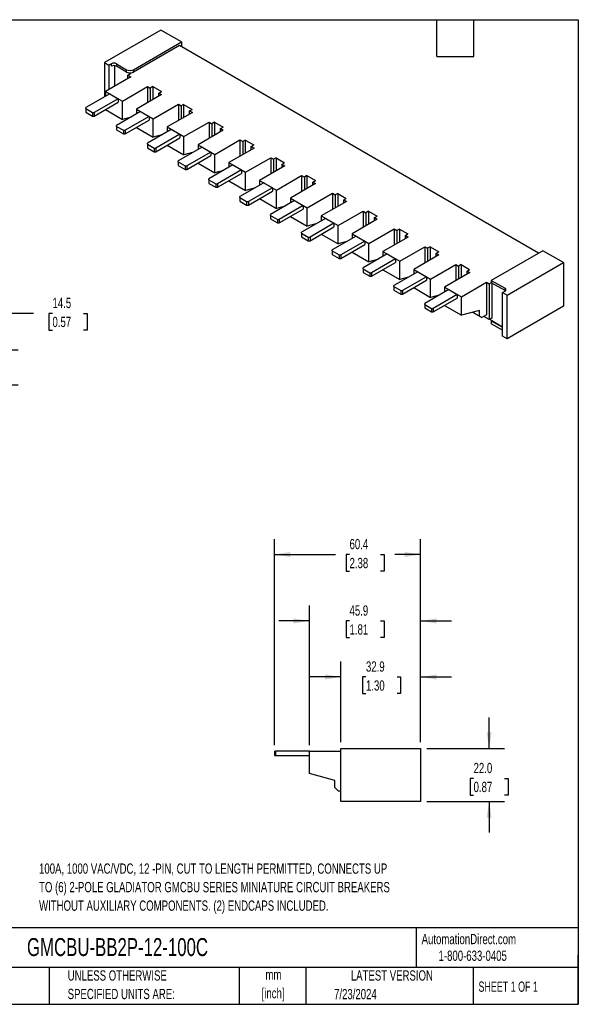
# Model space of a CAD drawing. Header units: millimetres. Extents: x 13 to 546, y 13 to 419.
# Tile 2 of 2: x 315 to 546, y 13 to 419. Entities that reach past the tile are written whole.
import ezdxf

# ---------------------------------------------------------------- set-up
doc = ezdxf.new("R2010")
doc.units = ezdxf.units.MM
doc.header["$LTSCALE"] = 2
doc.layers.add('DIMENSIONS', color=140, linetype='Continuous', lineweight=25)
doc.layers.add('TEXT', color=140, linetype='Continuous', lineweight=25)
doc.styles.add('SLDTEXTSTYLE0', font='TXT', dxfattribs={"width": 0.7})
doc.styles.add('SLDTEXTSTYLE1', font='TXT', dxfattribs={"width": 0.65})
doc.dimstyles.new('SLDDIMSTYLE0', dxfattribs={"dimtxt": 4.316016, "dimasz": 6.604, "dimexe": 0, "dimexo": 0.0625, "dimgap": 1.079004, "dimtad": 0, "dimtih": 1, "dimtoh": 1, "dimrnd": 1e-09, "dimzin": 12, "dimdsep": 46, "dimtxsty": 'SLDTEXTSTYLE0', "dimsah": 1, "dimcen": 0.09, "dimadec": 0, "dimazin": 3, "dimtfac": 1, "dimtofl": 0, "dimtmove": 0, "dimatfit": 3, "dimfxl": 0, "dimfrac": 2, "dimtolj": 1, "dimtzin": 12, "dimarcsym": 0})
doc.dimstyles.new('SLDDIMSTYLE1', dxfattribs={"dimtxt": 4.316016, "dimasz": 6.604, "dimexe": 0, "dimexo": 0.0625, "dimgap": 1.079004, "dimtad": 0, "dimtih": 1, "dimtoh": 1, "dimrnd": 1e-09, "dimzin": 4, "dimdsep": 46, "dimtxsty": 'SLDTEXTSTYLE0', "dimsah": 1, "dimcen": 0.09, "dimadec": 0, "dimazin": 1, "dimtfac": 1, "dimtmove": 0, "dimatfit": 0, "dimfxl": 0, "dimfrac": 2, "dimtolj": 1, "dimtzin": 12, "dimarcsym": 0})
doc.dimstyles.new('SLDDIMSTYLE2', dxfattribs={"dimtxt": 4.316016, "dimasz": 6.604, "dimexe": 0, "dimexo": 0.0625, "dimgap": 1.079004, "dimtad": 0, "dimtih": 1, "dimtoh": 1, "dimrnd": 1e-09, "dimzin": 12, "dimdsep": 46, "dimtxsty": 'SLDTEXTSTYLE0', "dimsah": 1, "dimcen": 0.09, "dimadec": 0, "dimazin": 3, "dimtfac": 1, "dimtmove": 0, "dimatfit": 0, "dimfxl": 0, "dimfrac": 2, "dimtolj": 1, "dimtzin": 12, "dimarcsym": 0})

# ---------------------------------------------------------------- blocks, each defined once
blk = doc.blocks.new('_D_1')
at = {"layer": 'DIMENSIONS'}
for p, q in [((509.26, 118.35), (509.26, 131.05)), ((483.51, 118.35), (515.61, 118.35)), ((502.85, 105.93), (501.4, 105.93)), ((501.4, 105.93), (501.4, 99.07)), ((515.68, 105.93), (517.13, 105.93)), ((517.13, 105.93), (517.13, 99.07)), ((501.4, 99.07), (502.85, 99.07)), ((517.13, 99.07), (515.68, 99.07)), ((483.51, 96.35), (515.61, 96.35)), ((509.26, 96.35), (509.26, 83.65))]:
    blk.add_line(p, q, dxfattribs=at)
for points in [[(509.26, 118.35), (510.28, 124.95), (508.25, 124.95)], [(509.26, 96.35), (508.25, 89.75), (510.28, 89.75)]]:
    blk.add_solid(points, dxfattribs=at)
at = {"layer": 'DIMENSIONS', "char_height": 4.233, "attachment_point": 1, "style": 'SLDTEXTSTYLE0'}
for s, insert in [('22.0', (502.85, 112.35)), ('0.87', (502.85, 104.53))]:
    blk.add_mtext(s, dxfattribs=dict(at, insert=insert))
blk = doc.blocks.new('_D_2')
at = {"layer": 'DIMENSIONS'}
for p, q in [((448.07, 120.89), (448.07, 154.15)), ((480.97, 120.89), (480.97, 154.15)), ((448.07, 147.8), (435.37, 147.8)), ((458.41, 147.8), (456.96, 147.8)), ((456.96, 147.8), (456.96, 140.94)), ((471.24, 147.8), (472.69, 147.8)), ((472.69, 147.8), (472.69, 140.94)), ((480.97, 147.8), (493.67, 147.8)), ((456.96, 140.94), (458.41, 140.94)), ((472.69, 140.94), (471.24, 140.94))]:
    blk.add_line(p, q, dxfattribs=at)
for points in [[(448.07, 147.8), (441.47, 148.82), (441.47, 146.78)], [(480.97, 147.8), (487.58, 146.78), (487.58, 148.82)]]:
    blk.add_solid(points, dxfattribs=at)
at = {"layer": 'DIMENSIONS', "char_height": 4.233, "attachment_point": 1, "style": 'SLDTEXTSTYLE0'}
for s, insert in [('32.9', (458.41, 154.22)), ('1.30', (458.41, 146.4))]:
    blk.add_mtext(s, dxfattribs=dict(at, insert=insert))
blk = doc.blocks.new('_D_3')
at = {"layer": 'DIMENSIONS'}
for p, q in [((435.07, 119.69), (435.07, 177.29)), ((480.97, 120.89), (480.97, 177.29)), ((435.07, 170.94), (422.37, 170.94)), ((451.62, 170.94), (450.17, 170.94)), ((450.17, 170.94), (450.17, 164.08)), ((464.44, 170.94), (465.89, 170.94)), ((465.89, 170.94), (465.89, 164.08)), ((480.97, 170.94), (493.67, 170.94)), ((450.17, 164.08), (451.62, 164.08)), ((465.89, 164.08), (464.44, 164.08))]:
    blk.add_line(p, q, dxfattribs=at)
for points in [[(435.07, 170.94), (428.47, 171.95), (428.47, 169.92)], [(480.97, 170.94), (487.58, 169.92), (487.58, 171.95)]]:
    blk.add_solid(points, dxfattribs=at)
at = {"layer": 'DIMENSIONS', "char_height": 4.233, "attachment_point": 1, "style": 'SLDTEXTSTYLE0'}
for s, insert in [('45.9', (451.62, 177.36)), ('1.81', (451.62, 169.54))]:
    blk.add_mtext(s, dxfattribs=dict(at, insert=insert))
blk = doc.blocks.new('_D_4')
at = {"layer": 'DIMENSIONS'}
for p, q in [((420.57, 119.68), (420.57, 204.7)), ((480.97, 120.89), (480.97, 204.7)), ((420.57, 198.35), (445.77, 198.35)), ((451.62, 198.35), (450.17, 198.35)), ((450.17, 198.35), (450.17, 191.49)), ((464.44, 198.35), (465.89, 198.35)), ((465.89, 198.35), (465.89, 191.49)), ((480.97, 198.35), (470.29, 198.35)), ((450.17, 191.49), (451.62, 191.49)), ((465.89, 191.49), (464.44, 191.49))]:
    blk.add_line(p, q, dxfattribs=at)
for points in [[(420.57, 198.35), (427.18, 197.33), (427.18, 199.37)], [(480.97, 198.35), (474.37, 199.37), (474.37, 197.33)]]:
    blk.add_solid(points, dxfattribs=at)
at = {"layer": 'DIMENSIONS', "char_height": 4.233, "attachment_point": 1, "style": 'SLDTEXTSTYLE0'}
for s, insert in [('60.4', (451.62, 204.77)), ('2.38', (451.62, 196.95))]:
    blk.add_mtext(s, dxfattribs=dict(at, insert=insert))
blk = doc.blocks.new('_D_6')
at = {"layer": 'DIMENSIONS'}
for p, q in [((321.16, 297.87), (308.46, 297.87)), ((308.46, 297.87), (308.46, 282.88)), ((328.94, 297.87), (327.49, 297.87)), ((327.49, 297.87), (327.49, 291.01)), ((341.77, 297.87), (343.22, 297.87)), ((343.22, 297.87), (343.22, 291.01)), ((327.49, 291.01), (328.94, 291.01)), ((343.22, 291.01), (341.77, 291.01)), ((280.36, 282.88), (314.81, 282.88)), ((277.46, 268.38), (314.81, 268.38)), ((308.46, 268.38), (308.46, 255.68))]:
    blk.add_line(p, q, dxfattribs=at)
for points in [[(308.46, 282.88), (309.48, 289.48), (307.44, 289.48)], [(308.46, 268.38), (307.44, 261.77), (309.48, 261.77)]]:
    blk.add_solid(points, dxfattribs=at)
at = {"layer": 'DIMENSIONS', "char_height": 4.233, "attachment_point": 1, "style": 'SLDTEXTSTYLE0'}
for s, insert in [('14.5', (328.94, 304.3)), ('0.57', (328.94, 296.47))]:
    blk.add_mtext(s, dxfattribs=dict(at, insert=insert))

msp = doc.modelspace()

# ---------------------------------------------------------------- linework, layer by layer
for p, q in [((373.633, 414.835), (350.369, 401.405)), ((382.189, 409.896), (373.633, 414.835)), ((362.39, 398.466), (382.189, 409.896)), ((381.341, 408.426), (362.39, 397.486)), ((529.691, 322.785), (381.341, 408.426)), ((382.189, 409.896), (382.189, 407.936)), ((350.369, 401.405), (352.279, 400.303)), ((350.369, 401.405), (350.369, 387.273)), ((353.339, 400.915), (352.279, 400.303)), ((352.279, 400.303), (352.279, 390.342)), ((353.339, 399.935), (353.339, 400.915)), ((354.541, 400.163), (354.541, 391.649)), ((355.319, 400.915), (359.562, 398.466)), ((355.319, 400.915), (355.319, 399.935)), ((359.562, 397.486), (355.319, 399.935)), ((359.562, 397.486), (359.562, 398.466)), ((362.39, 397.486), (362.39, 398.466)), ((361.259, 395.527), (350.864, 389.526)), ((360.127, 396.18), (361.188, 396.792)), ((360.127, 396.18), (361.259, 395.527)), ((360.127, 394.874), (360.127, 396.18)), ((360.519, 397.178), (361.188, 396.792)), ((357.794, 385.526), (368.188, 391.526)), ((368.188, 391.526), (369.32, 390.873)), ((368.188, 391.526), (368.188, 384.832)), ((370.38, 391.485), (369.32, 390.873)), ((369.32, 390.873), (369.32, 385.485)), ((370.38, 391.485), (373.916, 389.444)), ((370.38, 391.485), (370.38, 386.097)), ((352.561, 388.538), (342.662, 382.823)), ((356.097, 386.497), (346.197, 380.782)), ((350.864, 389.526), (357.794, 385.526)), ((350.864, 389.526), (350.864, 387.559)), ((352.561, 388.538), (356.097, 386.497)), ((356.097, 386.497), (356.097, 385.027)), ((373.987, 388.179), (363.592, 382.178)), ((372.855, 388.832), (373.916, 389.444)), ((372.855, 388.832), (373.987, 388.179)), ((372.855, 387.526), (372.855, 388.832)), ((342.662, 382.415), (342.662, 382.823)), ((342.662, 382.415), (345.49, 380.782)), ((342.662, 382.415), (342.662, 380.945)), ((346.197, 379.312), (356.097, 385.027)), ((357.794, 377.973), (357.794, 385.526)), ((363.592, 382.178), (370.522, 378.178)), ((363.592, 382.178), (363.592, 380.211)), ((370.522, 378.178), (380.916, 384.179)), ((380.916, 384.179), (382.048, 383.525)), ((380.916, 384.179), (380.916, 377.484)), ((383.108, 384.138), (382.048, 383.525)), ((382.048, 383.525), (382.048, 378.137)), ((383.108, 384.138), (386.644, 382.097)), ((383.108, 384.138), (383.108, 378.749)), ((385.583, 381.484), (386.644, 382.097)), ((342.662, 380.945), (345.49, 379.312)), ((345.49, 380.782), (345.49, 379.312)), ((345.49, 380.782), (346.197, 380.782)), ((345.49, 379.312), (346.197, 379.312)), ((346.197, 380.782), (346.197, 379.312)), ((350.864, 382.007), (350.864, 381.973)), ((350.864, 381.973), (357.794, 377.973)), ((365.289, 381.191), (355.39, 375.476)), ((361.378, 378.933), (357.794, 377.973)), ((368.825, 379.15), (358.925, 373.435)), ((365.289, 381.191), (368.825, 379.15)), ((368.825, 379.15), (368.825, 377.68)), ((370.522, 370.625), (370.522, 378.178)), ((386.715, 380.831), (376.32, 374.831)), ((385.583, 381.484), (386.715, 380.831)), ((385.583, 380.178), (385.583, 381.484)), ((355.39, 375.067), (355.39, 375.476)), ((355.39, 375.067), (358.218, 373.435)), ((355.39, 375.067), (355.39, 373.598)), ((358.925, 371.965), (368.825, 377.68)), ((363.592, 374.659), (363.592, 374.625)), ((363.592, 374.625), (370.522, 370.625)), ((376.32, 374.831), (383.25, 370.83)), ((376.32, 374.831), (376.32, 372.863)), ((383.25, 370.83), (393.644, 376.831)), ((393.644, 376.831), (394.776, 376.178)), ((393.644, 376.831), (393.644, 370.136)), ((395.836, 376.79), (394.776, 376.178)), ((394.776, 376.178), (394.776, 370.79)), ((395.836, 376.79), (399.372, 374.749)), ((395.836, 376.79), (395.836, 371.402)), ((398.311, 374.137), (399.372, 374.749)), ((398.311, 374.137), (399.443, 373.484)), ((398.311, 372.831), (398.311, 374.137)), ((355.39, 373.598), (358.218, 371.965)), ((358.218, 373.435), (358.218, 371.965)), ((358.218, 373.435), (358.925, 373.435)), ((358.218, 371.965), (358.925, 371.965)), ((358.925, 373.435), (358.925, 371.965)), ((378.017, 373.843), (368.118, 368.128)), ((374.106, 371.585), (370.522, 370.625)), ((381.553, 371.802), (371.653, 366.087)), ((371.653, 364.617), (381.553, 370.332)), ((378.017, 373.843), (381.553, 371.802)), ((381.553, 371.802), (381.553, 370.332)), ((383.25, 363.277), (383.25, 370.83)), ((399.443, 373.484), (389.048, 367.483)), ((368.118, 367.72), (368.118, 368.128)), ((368.118, 367.72), (370.946, 366.087)), ((368.118, 367.72), (368.118, 366.25)), ((368.118, 366.25), (370.946, 364.617)), ((370.946, 366.087), (370.946, 364.617)), ((370.946, 366.087), (371.653, 366.087)), ((371.653, 366.087), (371.653, 364.617)), ((376.32, 367.311), (376.32, 367.278)), ((376.32, 367.278), (383.25, 363.277)), ((390.745, 366.495), (380.845, 360.78)), ((389.048, 367.483), (395.978, 363.483)), ((389.048, 367.483), (389.048, 365.516)), ((390.745, 366.495), (394.281, 364.454)), ((395.978, 363.483), (406.372, 369.483)), ((412.17, 366.136), (401.776, 360.135)), ((406.372, 369.483), (407.504, 368.83)), ((406.372, 369.483), (406.372, 362.789)), ((408.564, 369.442), (407.504, 368.83)), ((407.504, 368.83), (407.504, 363.442)), ((408.564, 369.442), (412.1, 367.401)), ((408.564, 369.442), (408.564, 364.054)), ((411.039, 366.789), (412.1, 367.401)), ((411.039, 366.789), (412.17, 366.136)), ((411.039, 365.483), (411.039, 366.789)), ((370.946, 364.617), (371.653, 364.617)), ((386.834, 364.237), (383.25, 363.277)), ((394.281, 364.454), (384.381, 358.739)), ((384.381, 357.269), (394.281, 362.984)), ((394.281, 364.454), (394.281, 362.984)), ((395.978, 355.93), (395.978, 363.483)), ((408.706, 356.135), (419.1, 362.136)), ((419.1, 362.136), (420.231, 361.482)), ((419.1, 362.136), (419.1, 355.441)), ((421.292, 362.095), (420.231, 361.482)), ((421.292, 362.095), (424.828, 360.054)), ((421.292, 362.095), (421.292, 356.706)), ((380.845, 360.372), (380.845, 360.78)), ((380.845, 360.372), (383.674, 358.739)), ((380.845, 360.372), (380.845, 358.902)), ((380.845, 358.902), (383.674, 357.269)), ((383.674, 358.739), (383.674, 357.269)), ((383.674, 358.739), (384.381, 358.739)), ((384.381, 358.739), (384.381, 357.269)), ((389.048, 359.964), (389.048, 359.93)), ((389.048, 359.93), (395.978, 355.93)), ((403.473, 359.148), (393.573, 353.433)), ((401.776, 360.135), (408.706, 356.135)), ((401.776, 360.135), (401.776, 358.168)), ((403.473, 359.148), (407.009, 357.107)), ((424.898, 358.788), (414.504, 352.788)), ((420.231, 361.482), (420.231, 356.094)), ((423.767, 359.441), (424.828, 360.054)), ((423.767, 359.441), (424.898, 358.788)), ((423.767, 358.135), (423.767, 359.441)), ((383.674, 357.269), (384.381, 357.269)), ((399.562, 356.89), (395.978, 355.93)), ((407.009, 357.107), (397.109, 351.392)), ((397.109, 349.922), (407.009, 355.637)), ((407.009, 357.107), (407.009, 355.637)), ((408.706, 348.582), (408.706, 356.135)), ((421.434, 348.787), (431.828, 354.788)), ((431.828, 354.788), (432.959, 354.135)), ((431.828, 354.788), (431.828, 348.093)), ((434.02, 354.747), (432.959, 354.135)), ((432.959, 354.135), (432.959, 348.746)), ((434.02, 354.747), (437.556, 352.706)), ((434.02, 354.747), (434.02, 349.359)), ((393.573, 353.024), (393.573, 353.433)), ((393.573, 353.024), (396.402, 351.392)), ((393.573, 353.024), (393.573, 351.555)), ((393.573, 351.555), (396.402, 349.922)), ((396.402, 351.392), (396.402, 349.922)), ((396.402, 351.392), (397.109, 351.392)), ((396.402, 349.922), (397.109, 349.922)), ((397.109, 351.392), (397.109, 349.922)), ((401.776, 352.616), (401.776, 352.582)), ((401.776, 352.582), (408.706, 348.582)), ((416.201, 351.8), (406.301, 346.085)), ((412.29, 349.542), (408.706, 348.582)), ((419.737, 349.759), (409.837, 344.044)), ((414.504, 352.788), (421.434, 348.787)), ((414.504, 352.788), (414.504, 350.82)), ((416.201, 351.8), (419.737, 349.759)), ((419.737, 349.759), (419.737, 348.289)), ((437.626, 351.441), (427.232, 345.44)), ((436.495, 352.094), (437.556, 352.706)), ((436.495, 352.094), (437.626, 351.441)), ((436.495, 350.788), (436.495, 352.094)), ((406.301, 345.677), (406.301, 346.085)), ((406.301, 345.677), (409.13, 344.044)), ((406.301, 345.677), (406.301, 344.207)), ((409.837, 342.574), (419.737, 348.289)), ((421.434, 341.234), (421.434, 348.787)), ((427.232, 345.44), (434.161, 341.44)), ((427.232, 345.44), (427.232, 343.472)), ((434.161, 341.44), (444.556, 347.44)), ((444.556, 347.44), (445.687, 346.787)), ((444.556, 347.44), (444.556, 340.746)), ((446.748, 347.399), (445.687, 346.787)), ((445.687, 346.787), (445.687, 341.399)), ((446.748, 347.399), (450.284, 345.358)), ((446.748, 347.399), (446.748, 342.011)), ((406.301, 344.207), (409.13, 342.574)), ((409.13, 344.044), (409.13, 342.574)), ((409.13, 344.044), (409.837, 344.044)), ((409.13, 342.574), (409.837, 342.574)), ((409.837, 344.044), (409.837, 342.574)), ((414.504, 345.268), (414.504, 345.235)), ((414.504, 345.235), (421.434, 341.234)), ((428.929, 344.452), (419.029, 338.737)), ((425.018, 342.194), (421.434, 341.234)), ((432.464, 342.411), (422.565, 336.696)), ((428.929, 344.452), (432.464, 342.411)), ((432.464, 342.411), (432.464, 340.941)), ((434.161, 333.887), (434.161, 341.44)), ((450.354, 344.093), (439.96, 338.092)), ((449.223, 344.746), (450.284, 345.358)), ((449.223, 344.746), (450.354, 344.093)), ((449.223, 343.44), (449.223, 344.746)), ((419.029, 338.329), (419.029, 338.737)), ((419.029, 338.329), (421.858, 336.696)), ((419.029, 338.329), (419.029, 336.859)), ((422.565, 335.226), (432.464, 340.941)), ((427.232, 337.921), (427.232, 337.887)), ((427.232, 337.887), (434.161, 333.887)), ((439.96, 338.092), (446.889, 334.092)), ((439.96, 338.092), (439.96, 336.125)), ((446.889, 334.092), (457.284, 340.093)), ((457.284, 340.093), (458.415, 339.439)), ((457.284, 340.093), (457.284, 333.398)), ((459.476, 340.052), (458.415, 339.439)), ((458.415, 339.439), (458.415, 334.051)), ((459.476, 340.052), (463.011, 338.011)), ((459.476, 340.052), (459.476, 334.663)), ((461.951, 337.398), (463.011, 338.011)), ((461.951, 337.398), (463.082, 336.745)), ((461.951, 336.092), (461.951, 337.398)), ((419.029, 336.859), (421.858, 335.226)), ((421.858, 336.696), (421.858, 335.226)), ((421.858, 336.696), (422.565, 336.696)), ((421.858, 335.226), (422.565, 335.226)), ((422.565, 336.696), (422.565, 335.226)), ((441.657, 337.105), (431.757, 331.39)), ((437.746, 334.847), (434.161, 333.887)), ((445.192, 335.063), (435.293, 329.349)), ((435.293, 327.879), (445.192, 333.594)), ((441.657, 337.105), (445.192, 335.063)), ((445.192, 335.063), (445.192, 333.594)), ((446.889, 326.539), (446.889, 334.092)), ((463.082, 336.745), (452.688, 330.745)), ((431.757, 330.981), (431.757, 331.39)), ((431.757, 330.981), (434.586, 329.349)), ((431.757, 330.981), (431.757, 329.512)), ((431.757, 329.512), (434.586, 327.879)), ((434.586, 329.349), (434.586, 327.879)), ((434.586, 329.349), (435.293, 329.349)), ((435.293, 329.349), (435.293, 327.879)), ((439.96, 330.573), (439.96, 330.539)), ((439.96, 330.539), (446.889, 326.539)), ((454.385, 329.757), (444.485, 324.042)), ((452.688, 330.745), (459.617, 326.744)), ((452.688, 330.745), (452.688, 328.777)), ((454.385, 329.757), (457.92, 327.716)), ((459.617, 326.744), (470.012, 332.745)), ((475.81, 329.398), (465.416, 323.397)), ((470.012, 332.745), (471.143, 332.092)), ((470.012, 332.745), (470.012, 326.05)), ((472.204, 332.704), (471.143, 332.092)), ((471.143, 332.092), (471.143, 326.703)), ((472.204, 332.704), (475.739, 330.663)), ((472.204, 332.704), (472.204, 327.316)), ((474.679, 330.051), (475.739, 330.663)), ((474.679, 330.051), (475.81, 329.398)), ((474.679, 328.744), (474.679, 330.051)), ((434.586, 327.879), (435.293, 327.879)), ((450.474, 327.499), (446.889, 326.539)), ((457.92, 327.716), (448.021, 322.001)), ((448.021, 320.531), (457.92, 326.246)), ((457.92, 327.716), (457.92, 326.246)), ((459.617, 319.191), (459.617, 326.744)), ((472.345, 319.397), (482.74, 325.397)), ((482.74, 325.397), (483.871, 324.744)), ((482.74, 325.397), (482.74, 318.703)), ((484.932, 325.356), (483.871, 324.744)), ((484.932, 325.356), (488.467, 323.315)), ((484.932, 325.356), (484.932, 319.968)), ((444.485, 323.634), (444.485, 324.042)), ((444.485, 323.634), (447.314, 322.001)), ((444.485, 323.634), (444.485, 322.164)), ((444.485, 322.164), (447.314, 320.531)), ((447.314, 322.001), (447.314, 320.531)), ((447.314, 322.001), (448.021, 322.001)), ((448.021, 322.001), (448.021, 320.531)), ((452.688, 323.225), (452.688, 323.192)), ((452.688, 323.192), (459.617, 319.191)), ((467.113, 322.409), (457.213, 316.694)), ((465.416, 323.397), (472.345, 319.397)), ((465.416, 323.397), (465.416, 321.429)), ((467.113, 322.409), (470.648, 320.368)), ((488.538, 322.05), (478.144, 316.049)), ((483.871, 324.744), (483.871, 319.356)), ((487.407, 322.703), (488.467, 323.315)), ((487.407, 322.703), (488.538, 322.05)), ((487.407, 321.397), (487.407, 322.703)), ((531.389, 323.765), (510.175, 311.518)), ((539.945, 318.825), (531.389, 323.765)), ((447.314, 320.531), (448.021, 320.531)), ((463.202, 320.151), (459.617, 319.191)), ((470.648, 320.368), (460.749, 314.653)), ((460.749, 313.183), (470.648, 318.898)), ((470.648, 320.368), (470.648, 318.898)), ((472.345, 311.844), (472.345, 319.397)), ((485.073, 312.049), (495.468, 318.05)), ((495.468, 318.05), (496.599, 317.396)), ((495.468, 318.05), (495.468, 311.355)), ((497.66, 318.009), (496.599, 317.396)), ((496.599, 317.396), (496.599, 312.008)), ((497.66, 318.009), (501.195, 315.968)), ((497.66, 318.009), (497.66, 312.62)), ((516.681, 305.395), (539.945, 318.825)), ((539.945, 318.825), (539.945, 300.861)), ((457.213, 316.286), (457.213, 316.694)), ((457.213, 316.286), (460.041, 314.653)), ((457.213, 316.286), (457.213, 314.816)), ((457.213, 314.816), (460.041, 313.183)), ((460.041, 314.653), (460.041, 313.183)), ((460.041, 314.653), (460.749, 314.653)), ((460.041, 313.183), (460.749, 313.183)), ((460.749, 314.653), (460.749, 313.183)), ((465.416, 315.878), (465.416, 315.844)), ((465.416, 315.844), (472.345, 311.844)), ((479.841, 315.061), (469.941, 309.347)), ((483.376, 313.02), (473.476, 307.306)), ((478.144, 316.049), (485.073, 312.049)), ((478.144, 316.049), (478.144, 314.082)), ((479.841, 315.061), (483.376, 313.02)), ((483.376, 313.02), (483.376, 311.551)), ((501.266, 314.702), (490.871, 308.702)), ((500.135, 315.355), (501.195, 315.968)), ((500.135, 315.355), (501.266, 314.702)), ((500.135, 314.049), (500.135, 315.355)), ((469.941, 308.938), (469.941, 309.347)), ((469.941, 308.938), (472.769, 307.306)), ((469.941, 308.938), (469.941, 307.469)), ((475.93, 312.804), (472.345, 311.844)), ((473.476, 305.836), (483.376, 311.551)), ((485.073, 304.496), (485.073, 312.049)), ((497.801, 304.701), (508.196, 310.702)), ((508.196, 310.702), (509.327, 310.049)), ((508.196, 310.702), (508.196, 297.229)), ((510.175, 310.539), (509.327, 310.049)), ((509.327, 310.049), (509.327, 295.351)), ((510.175, 311.518), (515.832, 308.253)), ((510.175, 311.518), (510.175, 310.539)), ((515.832, 307.273), (510.175, 310.539)), ((510.388, 310.661), (510.388, 295.963)), ((469.941, 307.469), (472.769, 305.836)), ((472.769, 307.306), (472.769, 305.836)), ((472.769, 307.306), (473.476, 307.306)), ((472.769, 305.836), (473.476, 305.836)), ((473.476, 307.306), (473.476, 305.836)), ((478.144, 308.53), (478.144, 308.496)), ((478.144, 308.496), (485.073, 304.496)), ((492.569, 307.714), (482.669, 301.999)), ((488.658, 305.456), (485.073, 304.496)), ((496.104, 305.673), (486.204, 299.958)), ((490.871, 308.702), (497.801, 304.701)), ((490.871, 308.702), (490.871, 306.734)), ((492.569, 307.714), (496.104, 305.673)), ((496.104, 305.673), (496.104, 304.203)), ((514.772, 306.498), (515.832, 307.11)), ((514.772, 306.498), (516.681, 305.395)), ((514.772, 288.534), (514.772, 306.498)), ((515.832, 307.273), (515.832, 308.253)), ((515.956, 307.191), (515.832, 307.273)), ((516.681, 287.431), (516.681, 305.395)), ((482.669, 301.591), (482.669, 301.999)), ((482.669, 301.591), (485.497, 299.958)), ((482.669, 301.591), (482.669, 300.121)), ((486.204, 298.488), (496.104, 304.203)), ((490.871, 301.182), (490.871, 301.149)), ((490.871, 301.149), (497.801, 297.148)), ((497.801, 297.148), (497.801, 304.701)), ((539.945, 300.861), (516.681, 287.431)), ((482.669, 300.121), (485.497, 298.488)), ((485.497, 299.958), (485.497, 298.488)), ((485.497, 299.958), (486.204, 299.958)), ((485.497, 298.488), (486.204, 298.488)), ((486.204, 299.958), (486.204, 298.488)), ((505.226, 299.137), (497.801, 297.148)), ((502.388, 298.377), (506.286, 296.127)), ((505.226, 296.739), (502.389, 298.377)), ((505.226, 296.739), (505.226, 299.137)), ((506.286, 296.127), (505.226, 296.739)), ((508.196, 297.229), (506.286, 296.127)), ((509.327, 295.351), (507.135, 296.617)), ((510.388, 295.963), (509.327, 295.351)), ((509.468, 295.433), (510.388, 294.902)), ((510.388, 294.902), (510.175, 294.779)), ((510.175, 294.779), (514.772, 292.126)), ((510.175, 294.779), (510.175, 293.555)), ((514.772, 290.901), (510.175, 293.555)), ((510.388, 294.902), (514.772, 292.371)), ((516.681, 287.431), (514.772, 288.534)), ((448.074, 96.35), (448.074, 118.35)), ((448.074, 118.35), (480.974, 118.35)), ((480.974, 118.35), (480.974, 96.35)), ((420.574, 117.14), (420.574, 115.34)), ((420.574, 117.14), (421.074, 117.14)), ((420.574, 115.34), (421.074, 115.34)), ((421.074, 117.14), (421.074, 115.34)), ((435.074, 117.14), (421.074, 117.14)), ((421.074, 115.34), (435.074, 115.34)), ((435.074, 107.9), (435.074, 117.15)), ((435.074, 117.15), (448.074, 117.15)), ((445.574, 105.086), (435.074, 107.9)), ((445.574, 102.15), (445.574, 105.086)), ((447.074, 100.65), (445.574, 102.15)), ((448.074, 100.65), (447.074, 100.65)), ((480.974, 96.35), (448.074, 96.35))]:
    msp.add_line(p, q)
for centre, radius, start, end in [((354.329, 399.005), 2.152, 62.60967, 117.39033), ((354.329, 398.025), 2.152, 62.60967, 117.39033), ((360.976, 401.195), 3.074, 242.60967, 297.39033), ((360.834, 399.801), 2.642, 241.21327, 263.15283), ((360.984, 400.197), 3.054, 261.24714, 297.42259), ((515.615, 307.681), 0.611, 290.78342, 69.21658)]:
    msp.add_arc(centre, radius, start, end)
at = {"layer": 'TEXT'}
for p, q in [((12.7, 419.1), (546.1, 419.1)), ((487.68, 403.86), (487.68, 419.1)), ((502.92, 403.86), (502.92, 419.1)), ((546.1, 419.1), (546.1, 12.7)), ((487.68, 403.86), (502.92, 403.86)), ((546.1, 44.252), (12.7, 44.252)), ((479.151, 44.252), (479.151, 27.94)), ((546.1, 12.7), (546.1, 33.02)), ((546.1, 27.94), (12.7, 27.94)), ((327.56, 27.94), (327.56, 12.7)), ((406.049, 27.94), (406.049, 12.7)), ((433.624, 27.94), (433.624, 12.7)), ((502.697, 27.94), (502.697, 12.7)), ((12.7, 12.7), (546.1, 12.7))]:
    msp.add_line(p, q, dxfattribs=at)

# ---------------------------------------------------------------- texts
for s, insert, char_height, attachment_point, style in [('100A, 1000 VAC/VDC, 12 -PIN, CUT TO LENGTH PERMITTED, CONNECTS UP', (323.393, 70.839), 4.23333, 1, 'SLDTEXTSTYLE0'), ('TO (6) 2-POLE GLADIATOR GMCBU SERIES MINIATURE CIRCUIT BREAKERS', (323.393, 63.195), 4.23333, 1, 'SLDTEXTSTYLE0'), ('WITHOUT AUXILIARY COMPONENTS. (2) ENDCAPS INCLUDED.', (323.393, 55.55), 4.23333, 1, 'SLDTEXTSTYLE0'), ('AutomationDirect.com', (481.39, 41.753), 4.23333, 1, 'SLDTEXTSTYLE0'), ('GMCBU-BB2P-12-100C', (318.415, 40.03), 7.40833, 1, 'SLDTEXTSTYLE0'), ('1-800-633-0405', (488.383, 34.874), 4.23333, 1, 'SLDTEXTSTYLE0'), ('UNLESS OTHERWISE', (335.216, 26.723), 4.23333, 1, 'SLDTEXTSTYLE0'), ('mm', (420.198, 27.038), 4.2333, 2, 'SLDTEXTSTYLE0'), ('LATEST VERSION', (469.104, 26.728), 4.23333, 2, 'SLDTEXTSTYLE0'), ('SHEET 1 OF 1', (504.883, 22.103), 4.23333, 1, 'SLDTEXTSTYLE1'), ('SPECIFIED UNITS ARE:', (335.216, 19.078), 4.23333, 1, 'SLDTEXTSTYLE0'), ('[inch]', (420.03, 19.394), 4.2333, 2, 'SLDTEXTSTYLE0'), ('7/23/2024', (445.226, 19.017), 4.2333, 1, 'SLDTEXTSTYLE0')]:
    msp.add_mtext(s, dxfattribs=dict(at, insert=insert, char_height=char_height, attachment_point=attachment_point, style=style))

# ---------------------------------------------------------------- dimensions: what is measured, and where the dimension line sits
at = {"layer": 'DIMENSIONS'}
for base, p1, p2, angle, dimstyle, picture, middle in [((308.46, 268.376), (277.82, 282.877), (274.92, 268.376), 90, 'SLDDIMSTYLE2', '_D_6', (308.46, 297.873)), ((420.574, 198.35), (480.974, 118.35), (420.574, 117.14), 0, 'SLDDIMSTYLE0', '_D_4', (458.029, 198.35)), ((435.074, 170.938), (480.974, 118.35), (435.074, 117.15), 0, 'SLDDIMSTYLE2', '_D_3', (458.029, 170.938)), ((448.074, 147.8), (480.974, 118.35), (448.074, 118.35), 0, 'SLDDIMSTYLE2', '_D_2', (464.824, 147.8)), ((509.263, 96.35), (480.974, 118.35), (480.974, 96.35), 90, 'SLDDIMSTYLE1', '_D_1', (509.263, 105.931))]:
    dim = msp.add_linear_dim(base=base, p1=p1, p2=p2, angle=angle, dimstyle=dimstyle, dxfattribs=at)
    dim.commit()
    dim.dimension.update_dxf_attribs({"geometry": picture, "text_midpoint": middle, "dimtype": 160})

doc.saveas('drawing.dxf')
